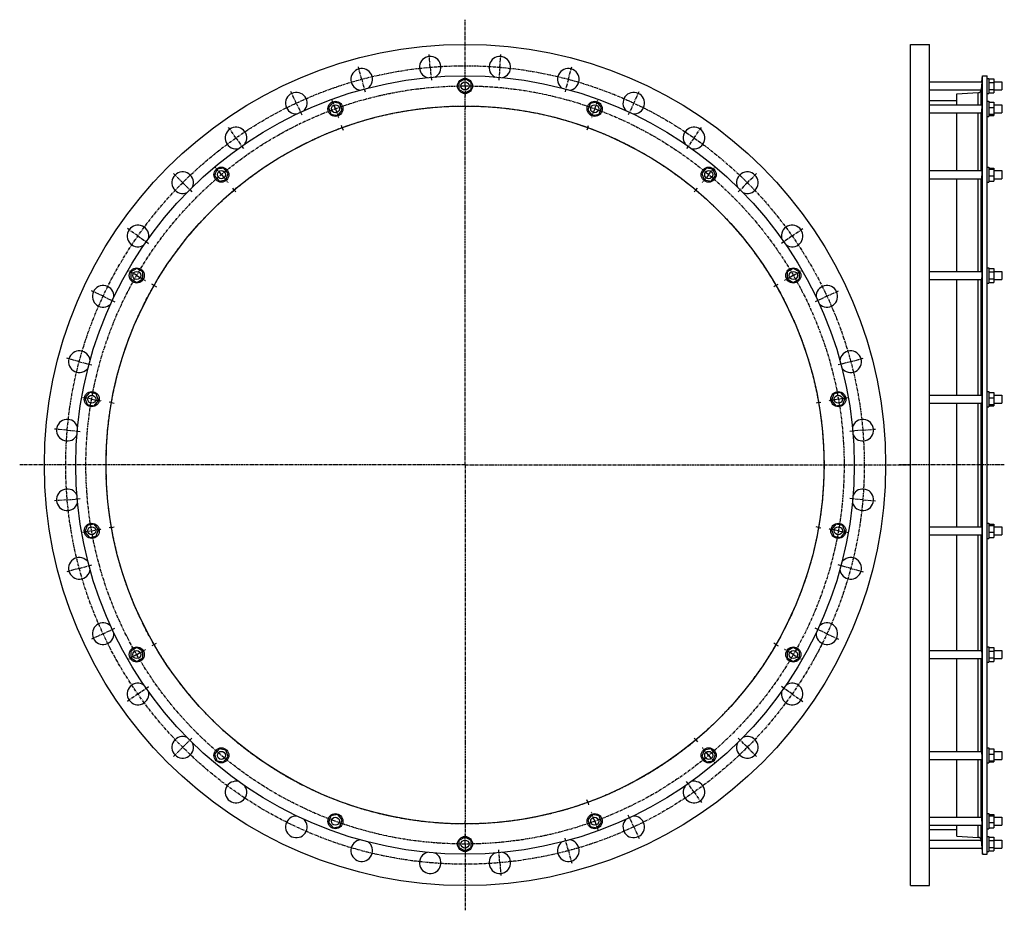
# Model space of a CAD drawing. Header units: millimetres. Extents: x -1738 to 223, y -769 to 1004.
import ezdxf

# ---------------------------------------------------------------- set-up
doc = ezdxf.new("R2010")
doc.units = ezdxf.units.MM
doc.header["$LTSCALE"] = 16.335
doc.linetypes.add('CENTER', pattern=[0.6, 0.375, -0.075, 0.075, -0.075])
doc.layers.get('0').update_dxf_attribs({"linetype": 'CONTINUOUS'})
for name, color, linetype in [('AXES', 7, 'CONTINUOUS'), ('DEFAULT_1', 7, 'CENTER'), ('ROUNDS', 7, 'CONTINUOUS')]:
    doc.layers.add(name, color=color, linetype=linetype)

msp = doc.modelspace()

# ---------------------------------------------------------------- linework, layer by layer
at = {"color": 7, "linetype": 'Continuous'}
for p, q in [((35.8, -719.8), (35.8, 955.2)), ((35.8, 955.2), (73.8, 955.2)), ((73.8, -719.8), (73.8, 955.2)), ((-851, 886.3), (-863, 879.3)), ((-839, 879.3), (-851, 886.3)), ((179.3, -657.4), (179.3, 892.7)), ((179.3, 892.7), (188.8, 892.7)), ((188.8, -657.4), (188.8, 892.7)), ((188.8, 887.4), (191.8, 887.4)), ((191.8, 887.4), (191.8, 857.4)), ((191.8, 886.3), (201.8, 886.3)), ((201.8, 886.3), (201.8, 858.6)), ((-863, 879.3), (-863, 865.5)), ((-863, 865.5), (-851, 858.6)), ((-851, 858.6), (-839, 865.5)), ((-839, 865.5), (-839, 879.3)), ((191.8, 879.3), (201.8, 879.3)), ((191.8, 865.5), (201.8, 865.5)), ((73.8, 843.5), (128.3, 843.5)), ((128.3, 834.9), (128.3, 856.5)), ((188.8, 857.4), (191.8, 857.4)), ((191.8, 858.6), (201.8, 858.6)), ((-1113.8, 839.9), (-1122.8, 829.3)), ((-1122.8, 829.3), (-1118, 816.3)), ((-1100.2, 837.5), (-1113.8, 839.9)), ((-1104.4, 813.9), (-1095.5, 824.5)), ((-1095.5, 824.5), (-1100.2, 837.5)), ((-601.7, 837.5), (-606.5, 824.5)), ((-606.5, 824.5), (-597.6, 813.9)), ((-588.1, 839.9), (-601.7, 837.5)), ((-579.2, 829.3), (-588.1, 839.9)), ((-583.9, 816.3), (-579.2, 829.3)), ((188.8, 841.9), (191.8, 841.9)), ((191.8, 841.9), (191.8, 811.9)), ((191.8, 839.9), (201.8, 839.9)), ((191.8, 829.3), (201.8, 829.3)), ((201.8, 839.9), (201.8, 813.9)), ((-1118, 816.3), (-1104.4, 813.9)), ((-597.6, 813.9), (-583.9, 816.3)), ((128.3, 703.8), (128.3, 818.9)), ((188.8, 811.9), (191.8, 811.9)), ((191.8, 816.3), (201.8, 816.3)), ((191.8, 813.9), (201.8, 813.9)), ((-1345, 706.5), (-1349.8, 693.4)), ((-1331.4, 708.9), (-1345, 706.5)), ((-1322.5, 698.2), (-1331.4, 708.9)), ((-370.6, 708.9), (-379.5, 698.2)), ((-356.9, 706.5), (-370.6, 708.9)), ((-352.2, 693.4), (-356.9, 706.5)), ((188.8, 710.8), (191.8, 710.8)), ((191.8, 710.8), (191.8, 680.8)), ((191.8, 708.9), (201.8, 708.9)), ((191.8, 706.5), (201.8, 706.5)), ((201.8, 708.9), (201.8, 682.8)), ((-1349.8, 693.4), (-1340.8, 682.8)), ((-1327.2, 685.2), (-1322.5, 698.2)), ((-379.5, 698.2), (-374.7, 685.2)), ((-361.1, 682.8), (-352.2, 693.4)), ((128.3, 503), (128.3, 687.8)), ((191.8, 693.4), (201.8, 693.4)), ((-1340.8, 682.8), (-1327.2, 685.2)), ((-374.7, 685.2), (-361.1, 682.8)), ((188.8, 680.8), (191.8, 680.8)), ((191.8, 682.8), (201.8, 682.8)), ((188.8, 510), (191.8, 510)), ((191.8, 510), (191.8, 480)), ((-1504.6, 508.9), (-1516.6, 502)), ((-1516.6, 502), (-1516.6, 488.1)), ((-1492.6, 502), (-1504.6, 508.9)), ((-1492.6, 488.1), (-1492.6, 502)), ((-197.3, 508.9), (-209.3, 502)), ((-209.3, 502), (-209.3, 488.1)), ((-185.3, 502), (-197.3, 508.9)), ((-185.3, 488.1), (-185.3, 502)), ((191.8, 508.9), (201.8, 508.9)), ((191.8, 502), (201.8, 502)), ((201.8, 508.9), (201.8, 481.2)), ((-1516.6, 488.1), (-1504.6, 481.2)), ((-1504.6, 481.2), (-1492.6, 488.1)), ((-209.3, 488.1), (-197.3, 481.2)), ((-197.3, 481.2), (-185.3, 488.1)), ((128.3, 256.7), (128.3, 487)), ((188.8, 480), (191.8, 480)), ((191.8, 488.1), (201.8, 488.1)), ((191.8, 481.2), (201.8, 481.2)), ((-1599, 261.7), (-1607.9, 251.1)), ((-1585.3, 259.3), (-1599, 261.7)), ((-1580.6, 246.3), (-1585.3, 259.3)), ((-116.6, 259.3), (-121.3, 246.3)), ((-102.9, 261.7), (-116.6, 259.3)), ((-94, 251.1), (-102.9, 261.7)), ((188.8, 263.7), (191.8, 263.7)), ((191.8, 263.7), (191.8, 233.7)), ((191.8, 261.7), (201.8, 261.7)), ((201.8, 261.7), (201.8, 235.7)), ((-1607.9, 251.1), (-1603.2, 238.1)), ((-1603.2, 238.1), (-1589.5, 235.7)), ((-1589.5, 235.7), (-1580.6, 246.3)), ((-121.3, 246.3), (-112.4, 235.7)), ((-112.4, 235.7), (-98.8, 238.1)), ((-98.8, 238.1), (-94, 251.1)), ((128.3, -5.4), (128.3, 240.7)), ((191.8, 251.1), (201.8, 251.1)), ((191.8, 238.1), (201.8, 238.1)), ((191.8, 235.7), (201.8, 235.7)), ((188.8, 233.7), (191.8, 233.7)), ((188.8, 1.6), (191.8, 1.6)), ((191.8, 1.6), (191.8, -28.4)), ((-1603.2, -2.8), (-1607.9, -15.8)), ((-1607.9, -15.8), (-1599, -26.4)), ((-1589.5, -0.4), (-1603.2, -2.8)), ((-1580.6, -11), (-1589.5, -0.4)), ((-1585.3, -24), (-1580.6, -11)), ((-112.4, -0.4), (-121.3, -11)), ((-121.3, -11), (-116.6, -24)), ((-98.8, -2.8), (-112.4, -0.4)), ((-102.9, -26.4), (-94, -15.8)), ((-94, -15.8), (-98.8, -2.8)), ((191.8, -0.4), (201.8, -0.4)), ((191.8, -2.8), (201.8, -2.8)), ((191.8, -15.8), (201.8, -15.8)), ((201.8, -0.4), (201.8, -26.4)), ((-1599, -26.4), (-1585.3, -24)), ((-116.6, -24), (-102.9, -26.4)), ((128.3, -251.7), (128.3, -21.4)), ((188.8, -28.4), (191.8, -28.4)), ((191.8, -26.4), (201.8, -26.4)), ((-1504.6, -245.9), (-1516.6, -252.8)), ((-1516.6, -252.8), (-1516.6, -266.6)), ((-1492.6, -252.8), (-1504.6, -245.9)), ((-1492.6, -266.6), (-1492.6, -252.8)), ((-197.3, -245.9), (-209.3, -252.8)), ((-209.3, -252.8), (-209.3, -266.6)), ((-185.3, -252.8), (-197.3, -245.9)), ((-185.3, -266.6), (-185.3, -252.8)), ((188.8, -244.7), (191.8, -244.7)), ((191.8, -244.7), (191.8, -274.7)), ((191.8, -245.9), (201.8, -245.9)), ((191.8, -252.8), (201.8, -252.8)), ((201.8, -245.9), (201.8, -273.6)), ((-1516.6, -266.6), (-1504.6, -273.6)), ((-1504.6, -273.6), (-1492.6, -266.6)), ((-209.3, -266.6), (-197.3, -273.6)), ((-197.3, -273.6), (-185.3, -266.6)), ((128.3, -452.5), (128.3, -267.7)), ((191.8, -266.6), (201.8, -266.6)), ((191.8, -273.6), (201.8, -273.6)), ((188.8, -274.7), (191.8, -274.7)), ((-1340.8, -447.5), (-1349.8, -458.1)), ((-1327.2, -449.9), (-1340.8, -447.5)), ((-1322.5, -462.9), (-1327.2, -449.9)), ((-374.7, -449.9), (-379.5, -462.9)), ((-361.1, -447.5), (-374.7, -449.9)), ((-352.2, -458.1), (-361.1, -447.5)), ((188.8, -445.5), (191.8, -445.5)), ((191.8, -445.5), (191.8, -475.5)), ((191.8, -447.5), (201.8, -447.5)), ((201.8, -447.5), (201.8, -473.5)), ((-1349.8, -458.1), (-1345, -471.1)), ((-1331.4, -473.5), (-1322.5, -462.9)), ((-379.5, -462.9), (-370.6, -473.5)), ((-356.9, -471.1), (-352.2, -458.1)), ((128.3, -583.6), (128.3, -468.5)), ((191.8, -458.1), (201.8, -458.1)), ((-1345, -471.1), (-1331.4, -473.5)), ((-370.6, -473.5), (-356.9, -471.1)), ((188.8, -475.5), (191.8, -475.5)), ((191.8, -471.1), (201.8, -471.1)), ((191.8, -473.5), (201.8, -473.5)), ((-1118, -581), (-1122.8, -594)), ((-1104.4, -578.5), (-1118, -581)), ((-1095.5, -589.2), (-1104.4, -578.5)), ((-597.6, -578.5), (-606.5, -589.2)), ((-583.9, -581), (-597.6, -578.5)), ((-579.2, -594), (-583.9, -581)), ((188.8, -576.6), (191.8, -576.6)), ((191.8, -576.6), (191.8, -606.6)), ((191.8, -578.5), (201.8, -578.5)), ((191.8, -581), (201.8, -581)), ((201.8, -578.5), (201.8, -604.6)), ((-1122.8, -594), (-1113.8, -604.6)), ((-1113.8, -604.6), (-1100.2, -602.2)), ((-1100.2, -602.2), (-1095.5, -589.2)), ((-606.5, -589.2), (-601.7, -602.2)), ((-601.7, -602.2), (-588.1, -604.6)), ((-588.1, -604.6), (-579.2, -594)), ((128.3, -621.2), (128.3, -599.6)), ((188.8, -606.6), (191.8, -606.6)), ((191.8, -594), (201.8, -594)), ((191.8, -604.6), (201.8, -604.6)), ((-851, -623.2), (-863, -630.2)), ((-839, -630.2), (-851, -623.2)), ((73.8, -608.2), (128.3, -608.2)), ((188.8, -622.1), (191.8, -622.1)), ((191.8, -622.1), (191.8, -652.1)), ((191.8, -623.2), (201.8, -623.2)), ((201.8, -623.2), (201.8, -650.9)), ((-863, -630.2), (-863, -644)), ((-863, -644), (-851, -650.9)), ((-851, -650.9), (-839, -644)), ((-839, -644), (-839, -630.2)), ((191.8, -630.2), (201.8, -630.2)), ((191.8, -644), (201.8, -644)), ((179.3, -657.4), (188.8, -657.4)), ((188.8, -652.1), (191.8, -652.1)), ((191.8, -650.9), (201.8, -650.9)), ((35.8, -719.8), (73.8, -719.8))]:
    msp.add_line(p, q, dxfattribs=at)
for centre, radius in [((-851, 117.7), 837.5), ((-851, 117.7), 775), ((-851, 872.4), 15), ((-851, 117.7), 714.8), ((-1109.1, 826.9), 15), ((-592.8, 826.9), 15), ((-1336.1, 695.8), 15), ((-365.8, 695.8), 15), ((-1504.6, 495), 15), ((-197.3, 495), 15), ((-1594.2, 248.7), 15), ((-107.7, 248.7), 15), ((-1594.2, -13.4), 15), ((-107.7, -13.4), 15), ((-1504.6, -259.7), 15), ((-197.3, -259.7), 15), ((-1336.1, -460.5), 15), ((-365.8, -460.5), 15), ((-1109.1, -591.6), 15), ((-592.8, -591.6), 15), ((-851, -637.1), 15)]:
    msp.add_circle(centre, radius, dxfattribs=at)
at = {"layer": 'AXES', "color": 7, "linetype": 'CENTER'}
for p, q in [((-851, 885.4), (-851, 1004.4)), ((-920.3, 909.6), (-922.6, 936)), ((-781.7, 909.6), (-779.4, 936)), ((-1056.7, 885.6), (-1063.6, 911.2)), ((-920.3, 909.6), (-917.9, 883.2)), ((-781.7, 909.6), (-784, 883.2)), ((-645.2, 885.6), (-638.3, 911.2)), ((-1056.7, 885.6), (-1049.9, 860)), ((-851, 872.4), (-851, 885.4)), ((-645.2, 885.6), (-652.1, 860)), ((-851, 872.4), (-851, 859.4)), ((-1186.9, 838.2), (-1198.1, 862.2)), ((-851, 837.4), (-851, 859.4)), ((-515, 838.2), (-503.8, 862.2)), ((-1186.9, 838.2), (-1175.7, 814.2)), ((-1109.1, 826.9), (-1113.6, 839.1)), ((-1109.1, 826.9), (-1104.7, 814.7)), ((-851, 832.4), (-851, 837.4)), ((-851, 832.4), (-851, 827.4)), ((-851, 117.7), (-851, 827.4)), ((-592.8, 826.9), (-597.3, 814.7)), ((-592.8, 826.9), (-588.4, 839.1)), ((-515, 838.2), (-526.2, 814.2)), ((-1307, 768.9), (-1322.2, 790.6)), ((-1095.4, 789.3), (-1097.1, 794)), ((-1095.4, 789.3), (-1093.7, 784.6)), ((-606.5, 789.3), (-608.2, 784.6)), ((-606.5, 789.3), (-604.8, 794)), ((-395, 768.9), (-379.8, 790.6)), ((-1307, 768.9), (-1291.8, 747.2)), ((-395, 768.9), (-410.2, 747.2)), ((-1336.1, 695.8), (-1344.5, 705.8)), ((-365.8, 695.8), (-357.5, 705.8)), ((-1413.1, 679.8), (-1431.9, 698.6)), ((-1336.1, 695.8), (-1327.8, 685.9)), ((-365.8, 695.8), (-374.2, 685.9)), ((-288.8, 679.8), (-270.1, 698.6)), ((-1413.1, 679.8), (-1394.4, 661.1)), ((-1310.4, 665.2), (-1313.6, 669)), ((-391.5, 665.2), (-388.3, 669)), ((-288.8, 679.8), (-307.6, 661.1)), ((-1310.4, 665.2), (-1307.2, 661.4)), ((-391.5, 665.2), (-394.7, 661.4)), ((-1502.2, 573.7), (-1523.9, 588.9)), ((-199.7, 573.7), (-178, 588.9)), ((-1502.2, 573.7), (-1480.5, 558.5)), ((-199.7, 573.7), (-221.4, 558.5)), ((-1504.6, 495), (-1515.9, 501.5)), ((-1504.6, 495), (-1493.3, 488.5)), ((-197.3, 495), (-208.6, 488.5)), ((-197.3, 495), (-186.1, 501.5)), ((-1470, 475), (-1474.3, 477.5)), ((-1470, 475), (-1465.6, 472.5)), ((-232, 475), (-236.3, 472.5)), ((-232, 475), (-227.6, 477.5)), ((-1571.5, 453.6), (-1595.5, 464.8)), ((-1571.5, 453.6), (-1547.5, 442.4)), ((-130.5, 453.6), (-154.5, 442.4)), ((-130.5, 453.6), (-106.4, 464.8)), ((-1618.9, 323.4), (-1644.5, 330.3)), ((-1618.9, 323.4), (-1593.3, 316.6)), ((-83.1, 323.4), (-108.7, 316.6)), ((-83.1, 323.4), (-57.5, 330.3)), ((-1594.2, 248.7), (-1607.1, 251)), ((-1594.2, 248.7), (-1581.4, 246.5)), ((-1554.9, 241.8), (-1559.8, 242.6)), ((-1554.9, 241.8), (-1549.9, 240.9)), ((-147.1, 241.8), (-152, 240.9)), ((-147.1, 241.8), (-142.2, 242.6)), ((-107.7, 248.7), (-120.5, 246.5)), ((-107.7, 248.7), (-94.9, 251)), ((-1642.9, 187), (-1669.3, 189.3)), ((-1642.9, 187), (-1616.5, 184.6)), ((-59, 187), (-85.4, 184.6)), ((-59, 187), (-32.6, 189.3)), ((-851, 117.7), (-1737.7, 117.7)), ((-851, 117.7), (-851, -592.1)), ((-851, 117.7), (35.8, 117.7)), ((222.8, 117.7), (13.6, 117.7)), ((-1642.9, 48.4), (-1669.3, 46.1)), ((-1642.9, 48.4), (-1616.5, 50.7)), ((-59, 48.4), (-85.4, 50.7)), ((-59, 48.4), (-32.6, 46.1)), ((-1594.2, -13.4), (-1607.1, -15.7)), ((-1594.2, -13.4), (-1581.4, -11.1)), ((-1554.9, -6.5), (-1559.8, -7.3)), ((-1554.9, -6.5), (-1549.9, -5.6)), ((-147.1, -6.5), (-152, -5.6)), ((-147.1, -6.5), (-142.2, -7.3)), ((-107.7, -13.4), (-120.5, -11.1)), ((-107.7, -13.4), (-94.9, -15.7)), ((-1618.9, -88.1), (-1644.5, -95)), ((-1618.9, -88.1), (-1593.3, -81.2)), ((-83.1, -88.1), (-108.7, -81.2)), ((-83.1, -88.1), (-57.5, -95)), ((-1571.5, -218.3), (-1547.5, -207.1)), ((-130.5, -218.3), (-154.5, -207.1)), ((-1571.5, -218.3), (-1595.5, -229.5)), ((-130.5, -218.3), (-106.4, -229.5)), ((-1504.6, -259.7), (-1493.3, -253.2)), ((-1470, -239.7), (-1474.3, -242.2)), ((-1470, -239.7), (-1465.6, -237.2)), ((-232, -239.7), (-236.3, -237.2)), ((-232, -239.7), (-227.6, -242.2)), ((-197.3, -259.7), (-208.6, -253.2)), ((-1504.6, -259.7), (-1515.9, -266.2)), ((-197.3, -259.7), (-186.1, -266.2)), ((-1502.2, -338.3), (-1480.5, -323.1)), ((-199.7, -338.3), (-221.4, -323.1)), ((-1502.2, -338.3), (-1523.9, -353.5)), ((-199.7, -338.3), (-178, -353.5)), ((-1413.1, -444.5), (-1394.4, -425.7)), ((-391.5, -429.9), (-394.7, -426)), ((-391.5, -429.9), (-388.3, -433.7)), ((-288.8, -444.5), (-307.6, -425.7)), ((-1413.1, -444.5), (-1431.9, -463.2)), ((-365.8, -460.5), (-374.2, -450.5)), ((-288.8, -444.5), (-270.1, -463.2)), ((-365.8, -460.5), (-357.5, -470.5)), ((-395, -533.6), (-410.2, -511.9)), ((-395, -533.6), (-379.8, -555.3)), ((-606.5, -554), (-608.2, -549.3)), ((-606.5, -554), (-604.8, -558.7)), ((-592.8, -591.6), (-597.3, -579.4)), ((-515, -602.9), (-526.2, -578.8)), ((-851, -597.1), (-851, -592.1)), ((-851, -597.1), (-851, -624.1)), ((-592.8, -591.6), (-588.4, -603.8)), ((-515, -602.9), (-503.8, -626.9)), ((-851, -637.1), (-851, -624.1)), ((-645.2, -650.2), (-652.1, -624.6)), ((-851, -637.1), (-851, -769.1)), ((-781.7, -674.3), (-784, -647.9)), ((-645.2, -650.2), (-638.3, -675.8)), ((-781.7, -674.3), (-779.4, -700.7))]:
    msp.add_line(p, q, dxfattribs=at)
at = {"layer": 'AXES', "color": 7, "linetype": 'Continuous'}
for p, q in [((178.2, 880.4), (179.3, 892.7)), ((73.8, 880.4), (178.2, 880.4)), ((73.8, 864.4), (176.7, 864.4)), ((177.5, 873.1), (176.8, 864.9)), ((178.2, 880.4), (177.5, 872.4)), ((201.8, 880.4), (217.8, 880.4)), ((201.8, 864.4), (217.8, 864.4)), ((217.8, 880.4), (217.8, 864.4)), ((73.8, 834.9), (178.2, 834.9)), ((201.8, 834.9), (217.8, 834.9)), ((217.8, 834.9), (217.8, 818.9)), ((73.8, 818.9), (176.8, 818.9)), ((201.8, 818.9), (217.8, 818.9)), ((73.8, 703.8), (178, 703.8)), ((73.8, 687.8), (176.9, 687.8)), ((201.8, 703.8), (217.8, 703.8)), ((201.8, 687.8), (217.8, 687.8)), ((217.8, 703.8), (217.8, 687.8)), ((73.8, 503), (177.8, 503)), ((201.8, 503), (217.8, 503)), ((217.8, 503), (217.8, 487)), ((73.8, 487), (177.1, 487)), ((201.8, 487), (217.8, 487)), ((73.8, 256.7), (177.6, 256.7)), ((201.8, 256.7), (217.8, 256.7)), ((217.8, 256.7), (217.8, 240.7)), ((73.8, 240.7), (177.4, 240.7)), ((201.8, 240.7), (217.8, 240.7)), ((73.8, -5.4), (177.4, -5.4)), ((201.8, -5.4), (217.8, -5.4)), ((217.8, -5.4), (217.8, -21.4)), ((73.8, -21.4), (177.6, -21.4)), ((201.8, -21.4), (217.8, -21.4)), ((73.8, -251.7), (177.1, -251.7)), ((201.8, -251.7), (217.8, -251.7)), ((217.8, -251.7), (217.8, -267.7)), ((73.8, -267.7), (177.8, -267.7)), ((201.8, -267.7), (217.8, -267.7)), ((73.8, -452.5), (176.9, -452.5)), ((73.8, -468.5), (178, -468.5)), ((201.8, -452.5), (217.8, -452.5)), ((201.8, -468.5), (217.8, -468.5)), ((217.8, -452.5), (217.8, -468.5)), ((73.8, -583.6), (176.8, -583.6)), ((201.8, -583.6), (217.8, -583.6)), ((217.8, -583.6), (217.8, -599.6)), ((73.8, -599.6), (178.2, -599.6)), ((201.8, -599.6), (217.8, -599.6)), ((73.8, -629.1), (176.7, -629.1)), ((73.8, -645.1), (178.2, -645.1)), ((176.8, -629.5), (177.5, -637.1)), ((177, -631.9), (177.1, -633)), ((177.2, -633.7), (177.2, -634.3)), ((177.5, -637.1), (178.2, -645.1)), ((178.2, -645), (179.3, -657.4)), ((201.8, -629.1), (217.8, -629.1)), ((201.8, -645.1), (217.8, -645.1)), ((217.8, -629.1), (217.8, -645.1))]:
    msp.add_line(p, q, dxfattribs=at)
at = {"layer": 'AXES', "color": 9, "linetype": 'Continuous'}
for p, q in [((176.8, 834.9), (176.8, 864.9)), ((176.8, 703.8), (176.8, 818.9)), ((176.8, 503), (176.8, 687.8)), ((176.8, 256.7), (176.8, 487)), ((176.8, -5.4), (176.8, 240.7)), ((176.8, -251.7), (176.8, -21.4)), ((176.8, -452.5), (176.8, -267.7)), ((176.8, -583.6), (176.8, -468.5)), ((176.8, -629.5), (176.8, -599.6))]:
    msp.add_line(p, q, dxfattribs=at)
at = {"layer": 'AXES', "color": 7, "linetype": 'Continuous'}
for points in [[(176.9, 865.4), (176.8, 865.1), (176.8, 864.9)], [(177.9, 877.6), (177.9, 877), (177.8, 876.4)], [(177.7, -639.2), (177.8, -640.5), (177.8, -641.1), (177.9, -641.7)]]:
    msp.add_lwpolyline(points, dxfattribs=at)
at = {"layer": 'AXES', "color": 7, "linetype": 'CENTER'}
for radius in [795, 754.8, 714.8]:
    msp.add_circle((-851, 117.7), radius, dxfattribs=at)
at = {"layer": 'AXES', "color": 7, "linetype": 'Continuous'}
for centre in [(-851, 872.4), (-1109.1, 826.9), (-592.8, 826.9), (-1336.1, 695.8), (-365.8, 695.8), (-1504.6, 495), (-197.3, 495), (-1594.2, 248.7), (-107.7, 248.7), (-1594.2, -13.4), (-107.7, -13.4), (-1504.6, -259.7), (-197.3, -259.7), (-1336.1, -460.5), (-365.8, -460.5), (-1109.1, -591.6), (-592.8, -591.6), (-851, -637.1)]:
    msp.add_circle(centre, 8, dxfattribs=at)
for centre, radius, start, end in [((-920.3, 909.6), 21.5, 295.8974, 253.587), ((-781.7, 909.6), 21.5, 286.4586, 244.1826), ((-1056.7, 885.6), 21.5, 306.2255, 264.2016), ((-645.2, 885.6), 21.5, 275.8757, 233.8406), ((170.5, 865.4), 6.36, 273.4574, 350.7844), ((170.6, 865.4), 6.22, 350.6855, 354.8031), ((-1186.9, 838.2), 21.5, 315.9991, 273.6805), ((-515, 838.2), 21.5, 266.3766, 224.0908), ((-1307, 768.9), 21.5, 326.053, 284.1497), ((-395, 768.9), 21.5, 255.9316, 214.0288), ((-1413.1, 679.8), 21.5, 336.1528, 293.9242), ((-288.8, 679.8), 21.5, 246.1528, 203.9242), ((-1502.2, 573.7), 21.5, 345.9316, 304.0288), ((-199.7, 573.7), 21.5, 236.053, 194.1497), ((-1571.5, 453.6), 21.5, 356.3766, 314.0908), ((-130.5, 453.6), 21.5, 225.9991, 183.6805), ((-1618.9, 323.4), 21.5, 5.8757, 323.8406), ((-83.1, 323.4), 21.5, 216.2255, 174.2016), ((-1642.9, 187), 21.5, 16.4586, 334.1826), ((-59, 187), 21.5, 205.8974, 163.587), ((-1642.9, 48.4), 21.5, 25.8974, 343.587), ((-59, 48.4), 21.5, 196.4586, 154.1826), ((-1618.9, -88.1), 21.5, 36.2255, 354.2016), ((-83.1, -88.1), 21.5, 185.8757, 143.8406), ((-1571.5, -218.3), 21.5, 45.9991, 3.6805), ((-130.5, -218.3), 21.5, 176.3766, 134.0908), ((-1502.2, -338.3), 21.5, 56.053, 14.1497), ((-199.7, -338.3), 21.5, 165.9316, 124.0288), ((-1413.1, -444.5), 21.5, 66.1528, 23.9242), ((-288.8, -444.5), 21.5, 156.1528, 113.9242), ((-1307, -533.6), 21.5, 75.9316, 34.0288), ((-395, -533.6), 21.5, 146.053, 104.1497), ((-1186.9, -602.9), 21.5, 86.3766, 44.0908), ((-515, -602.9), 21.5, 135.9991, 93.6805), ((170.5, -630.1), 6.36, 9.2156, 86.5426), ((-1056.7, -650.2), 21.5, 95.8757, 53.8406), ((-645.2, -650.2), 21.5, 126.2255, 84.2016), ((170.6, -630.1), 6.23, 5.1988, 9.3126), ((-920.3, -674.3), 21.5, 106.4586, 64.1826), ((-781.7, -674.3), 21.5, 115.8974, 73.587)]:
    msp.add_arc(centre, radius, start, end, dxfattribs=at)
for points, knots in [([(177.5, 824.2), (177.4, 823.8), (177.4, 823.1), (177.3, 822.1), (177.2, 821.3), (177.1, 820.7), (177.1, 820.4), (177, 820), (177, 819.7), (176.9, 819.5), (176.9, 819.3), (176.9, 819.1), (176.9, 819), (176.8, 818.9), (176.8, 818.9), (176.8, 818.9), (176.8, 818.9)], [0, 0, 0, 0, 0.209774, 0.402832, 0.57472, 0.651458, 0.721451, 0.784289, 0.839605, 0.887074, 0.926423, 0.95743, 0.979942, 0.993922, 0.997817, 1, 1, 1, 1]), ([(178.2, 834.9), (178.2, 834.9), (178.2, 834.9), (178.2, 834.9), (178.2, 834.8), (178.2, 834.8), (178.2, 834.7), (178.2, 834.5), (178.2, 834.4), (178.2, 834.2), (178.2, 833.9), (178.2, 833.5), (178.2, 832.9), (178.1, 832.2), (178.1, 831.5), (178, 830.6), (178, 829.8), (177.9, 828.9), (177.8, 827.6), (177.7, 826), (177.5, 824.8), (177.5, 824.2)], [0, 0, 0, 0, 0.001831, 0.003589, 0.005979, 0.012703, 0.022034, 0.033959, 0.048441, 0.065433, 0.084876, 0.130826, 0.18563, 0.24849, 0.318491, 0.394616, 0.475763, 0.56076, 0.648388, 0.826502, 1, 1, 1, 1]), ([(177.5, 690.7), (177.5, 690.5), (177.4, 690.1), (177.3, 689.5), (177.3, 689), (177.2, 688.6), (177.1, 688.3), (177.1, 688.1), (177, 688), (177, 687.9), (177, 687.9), (177, 687.9), (176.9, 687.8), (176.9, 687.8)], [0, 0, 0, 0, 0.21835, 0.413506, 0.583212, 0.725511, 0.838814, 0.884219, 0.921997, 0.952129, 0.974711, 0.990155, 1, 1, 1, 1]), ([(178, 703.8), (178, 703.8), (178.1, 703.8), (178.1, 703.8), (178.1, 703.8), (178.1, 703.7), (178.1, 703.6), (178.1, 703.5), (178.2, 703.3), (178.2, 703.1), (178.2, 702.9), (178.2, 702.5), (178.2, 701.9), (178.2, 701.1), (178.2, 700.2), (178.1, 699.2), (178.1, 698.1), (178, 696.7), (177.9, 694.8), (177.7, 692.7), (177.6, 691.3), (177.5, 690.7)], [0, 0, 0, 0, 0.00281, 0.005007, 0.007864, 0.011419, 0.015687, 0.026384, 0.039955, 0.056359, 0.075526, 0.097368, 0.148644, 0.209179, 0.277757, 0.352996, 0.433375, 0.517273, 0.688848, 0.854095, 1, 1, 1, 1]), ([(177.8, 503), (177.9, 503), (177.9, 503), (177.9, 503), (177.9, 503), (177.9, 502.9), (178, 502.9), (178, 502.8), (178, 502.6), (178.1, 502.4), (178.1, 502.1), (178.1, 501.7), (178.2, 501.2), (178.2, 500.5), (178.2, 499.4), (178.2, 498.3), (178.2, 497.1), (178.1, 495.8), (178.1, 494.1), (178, 492.4), (177.8, 490.8), (177.7, 489.8), (177.6, 488.9), (177.5, 488.4), (177.5, 488.1)], [0, 0, 0, 0, 0.001726, 0.003827, 0.00655, 0.010009, 0.014256, 0.019314, 0.031892, 0.047748, 0.066816, 0.088992, 0.114143, 0.172716, 0.241018, 0.31724, 0.399344, 0.485128, 0.572293, 0.74149, 0.819048, 0.889154, 0.949989, 1, 1, 1, 1]), ([(177.5, 488.1), (177.5, 488), (177.4, 487.9), (177.4, 487.7), (177.3, 487.5), (177.3, 487.3), (177.3, 487.2), (177.2, 487.1), (177.2, 487.1), (177.2, 487.1), (177.1, 487), (177.1, 487)], [0, 0, 0, 0, 0.217063, 0.408123, 0.572485, 0.709725, 0.819688, 0.902778, 0.934755, 0.960934, 1, 1, 1, 1]), ([(177.6, 256.7), (177.6, 256.7), (177.6, 256.7), (177.7, 256.7), (177.7, 256.6), (177.7, 256.6), (177.8, 256.5), (177.8, 256.4), (177.9, 256.2), (177.9, 255.9), (178, 255.5), (178, 255.1), (178.1, 254.4), (178.1, 253.5), (178.2, 252.2), (178.2, 250.9), (178.2, 248.9), (178.2, 247), (178.1, 245.1), (178, 243.9), (177.9, 243), (177.8, 242.3), (177.7, 241.9), (177.7, 241.5), (177.6, 241.3), (177.6, 241), (177.5, 240.9), (177.5, 240.8)], [0, 0, 0, 0, 0.002105, 0.004678, 0.008003, 0.012212, 0.017361, 0.023477, 0.038632, 0.057652, 0.080425, 0.106787, 0.136532, 0.205176, 0.284082, 0.370574, 0.461691, 0.64521, 0.731321, 0.809702, 0.877724, 0.907135, 0.933154, 0.955581, 0.974255, 0.989069, 1, 1, 1, 1]), ([(177.5, 240.8), (177.5, 240.8), (177.5, 240.8), (177.4, 240.8), (177.4, 240.7), (177.4, 240.7), (177.4, 240.7)], [0, 0, 0, 0, 0.339414, 0.610617, 0.823711, 1, 1, 1, 1]), ([(177.4, -5.4), (177.4, -5.4), (177.4, -5.4), (177.4, -5.4), (177.5, -5.5), (177.5, -5.5), (177.5, -5.5)], [0, 0, 0, 0, 0.176289, 0.389383, 0.660587, 1, 1, 1, 1]), ([(177.5, -5.5), (177.5, -5.6), (177.6, -5.7), (177.6, -5.9), (177.7, -6.2), (177.7, -6.6), (177.8, -7), (177.9, -7.6), (178, -8.6), (178.1, -9.8), (178.2, -11.7), (178.2, -13.6), (178.2, -15.5), (178.2, -16.9), (178.1, -18.1), (178.1, -19.1), (178, -19.8), (178, -20.2), (177.9, -20.5), (177.9, -20.8), (177.8, -21), (177.8, -21.2), (177.7, -21.3), (177.7, -21.3), (177.7, -21.4), (177.6, -21.4), (177.6, -21.4), (177.6, -21.4)], [0, 0, 0, 0, 0.010931, 0.025745, 0.044419, 0.066846, 0.092865, 0.122276, 0.190298, 0.268679, 0.35479, 0.538309, 0.629427, 0.715919, 0.794824, 0.863468, 0.893213, 0.919575, 0.942348, 0.961368, 0.976523, 0.982639, 0.987788, 0.991997, 0.995322, 0.997895, 1, 1, 1, 1]), ([(177.1, -251.7), (177.1, -251.7), (177.2, -251.7), (177.2, -251.8), (177.2, -251.8), (177.3, -251.9), (177.3, -252), (177.3, -252.1), (177.4, -252.3), (177.4, -252.5), (177.5, -252.7), (177.5, -252.8)], [0, 0, 0, 0, 0.039066, 0.065245, 0.097222, 0.180312, 0.290274, 0.427515, 0.591877, 0.782937, 1, 1, 1, 1]), ([(177.5, -252.8), (177.5, -253), (177.6, -253.6), (177.7, -254.5), (177.8, -255.5), (178, -257.1), (178.1, -258.8), (178.1, -260.5), (178.2, -261.8), (178.2, -263), (178.2, -264.1), (178.2, -265.1), (178.2, -265.9), (178.1, -266.4), (178.1, -266.8), (178.1, -267), (178, -267.3), (178, -267.4), (178, -267.5), (177.9, -267.6), (177.9, -267.6), (177.9, -267.7), (177.9, -267.7), (177.9, -267.7), (177.8, -267.7)], [0, 0, 0, 0, 0.050011, 0.110846, 0.180952, 0.25851, 0.427708, 0.514873, 0.600657, 0.68276, 0.758982, 0.827284, 0.885857, 0.911008, 0.933184, 0.952252, 0.968108, 0.980686, 0.985744, 0.989991, 0.99345, 0.996173, 0.998274, 1, 1, 1, 1]), ([(176.9, -452.5), (176.9, -452.5), (177, -452.5), (177, -452.6), (177, -452.6), (177, -452.7), (177.1, -452.8), (177.1, -453), (177.2, -453.3), (177.3, -453.7), (177.3, -454.2), (177.4, -454.8), (177.5, -455.2), (177.5, -455.4)], [0, 0, 0, 0, 0.009845, 0.025289, 0.047871, 0.078003, 0.115781, 0.161186, 0.274489, 0.416788, 0.586494, 0.78165, 1, 1, 1, 1]), ([(177.5, -455.4), (177.6, -456), (177.7, -457.4), (177.9, -459.5), (178, -461.3), (178.1, -462.8), (178.1, -463.9), (178.2, -464.8), (178.2, -465.7), (178.2, -466.5), (178.2, -467.1), (178.2, -467.5), (178.2, -467.8), (178.2, -468), (178.1, -468.2), (178.1, -468.3), (178.1, -468.4), (178.1, -468.4), (178.1, -468.5), (178.1, -468.5), (178, -468.5), (178, -468.5)], [0, 0, 0, 0, 0.145905, 0.311152, 0.482727, 0.566625, 0.647004, 0.722243, 0.790821, 0.851356, 0.902632, 0.924474, 0.943641, 0.960045, 0.973616, 0.984313, 0.988581, 0.992136, 0.994993, 0.99719, 1, 1, 1, 1]), ([(176.8, -583.6), (176.8, -583.6), (176.8, -583.6), (176.8, -583.6), (176.9, -583.7), (176.9, -583.8), (176.9, -584), (176.9, -584.2), (177, -584.4), (177, -584.7), (177.1, -585), (177.1, -585.4), (177.2, -586), (177.3, -586.7), (177.4, -587.8), (177.4, -588.5), (177.5, -588.8)], [0, 0, 0, 0, 0.002183, 0.006078, 0.020058, 0.04257, 0.073577, 0.112926, 0.160395, 0.215711, 0.278549, 0.348542, 0.42528, 0.597168, 0.790226, 1, 1, 1, 1]), ([(177.5, -588.8), (177.5, -589.5), (177.7, -590.7), (177.8, -592.3), (177.9, -593.5), (178, -594.4), (178, -595.3), (178.1, -596.1), (178.1, -596.9), (178.2, -597.5), (178.2, -598.1), (178.2, -598.6), (178.2, -598.9), (178.2, -599), (178.2, -599.2), (178.2, -599.3), (178.2, -599.4), (178.2, -599.5), (178.2, -599.5), (178.2, -599.6), (178.2, -599.6), (178.2, -599.6)], [0, 0, 0, 0, 0.173498, 0.351612, 0.43924, 0.524237, 0.605384, 0.681509, 0.751511, 0.81437, 0.869174, 0.915125, 0.934567, 0.951559, 0.966041, 0.977966, 0.987297, 0.994021, 0.996411, 0.998169, 1, 1, 1, 1])]:
    msp.add_open_spline(points, degree=3, knots=knots, dxfattribs=at)
at = {"layer": 'DEFAULT_1', "color": 7, "linetype": 'CENTER'}
for p, q in [((-851, 872.4), (-851, 892.4)), ((-851, 872.4), (-851, 852.4)), ((-1109.1, 826.9), (-1115.9, 845.7)), ((-592.8, 826.9), (-586, 845.7)), ((-1109.1, 826.9), (-1102.3, 808.1)), ((-592.8, 826.9), (-599.7, 808.1)), ((-1336.1, 695.8), (-1349, 711.2)), ((-365.8, 695.8), (-353, 711.2)), ((-1336.1, 695.8), (-1323.3, 680.5)), ((-365.8, 695.8), (-378.7, 680.5)), ((-1504.6, 495), (-1521.9, 505)), ((-1504.6, 495), (-1487.3, 485)), ((-197.3, 495), (-214.7, 485)), ((-197.3, 495), (-180, 505)), ((-1594.2, 248.7), (-1613.9, 252.2)), ((-1594.2, 248.7), (-1574.6, 245.3)), ((-107.7, 248.7), (-127.4, 245.3)), ((-107.7, 248.7), (-88, 252.2)), ((-1594.2, -13.4), (-1613.9, -16.9)), ((-1594.2, -13.4), (-1574.6, -9.9)), ((-107.7, -13.4), (-127.4, -9.9)), ((-107.7, -13.4), (-88, -16.9)), ((-1504.6, -259.7), (-1487.3, -249.7)), ((-197.3, -259.7), (-214.7, -249.7)), ((-1504.6, -259.7), (-1521.9, -269.7)), ((-197.3, -259.7), (-180, -269.7)), ((-365.8, -460.5), (-378.7, -445.2)), ((-365.8, -460.5), (-353, -475.8)), ((-592.8, -591.6), (-599.7, -572.8)), ((-592.8, -591.6), (-586, -610.4)), ((-851, -637.1), (-851, -617.1)), ((-851, -637.1), (-851, -657.1))]:
    msp.add_line(p, q, dxfattribs=at)
msp.add_circle((-851, 117.7), 754.8, dxfattribs=at)
at = {"layer": 'ROUNDS', "color": 7, "linetype": 'Continuous'}
for p, q in [((128.3, 856.5), (170.8, 859.1)), ((128.3, -621.2), (170.8, -623.8))]:
    msp.add_line(p, q, dxfattribs=at)
at = {"layer": 'ROUNDS', "color": 9, "linetype": 'Continuous'}
for p, q in [((170.8, 834.9), (170.8, 859.1)), ((170.8, 703.8), (170.8, 818.9)), ((170.8, 503), (170.8, 687.8)), ((170.8, 256.7), (170.8, 487)), ((170.8, -5.4), (170.8, 240.7)), ((170.8, -251.7), (170.8, -21.4)), ((170.8, -452.5), (170.8, -267.7)), ((170.8, -583.6), (170.8, -468.5)), ((170.8, -623.8), (170.8, -599.6))]:
    msp.add_line(p, q, dxfattribs=at)

doc.saveas('drawing.dxf')
